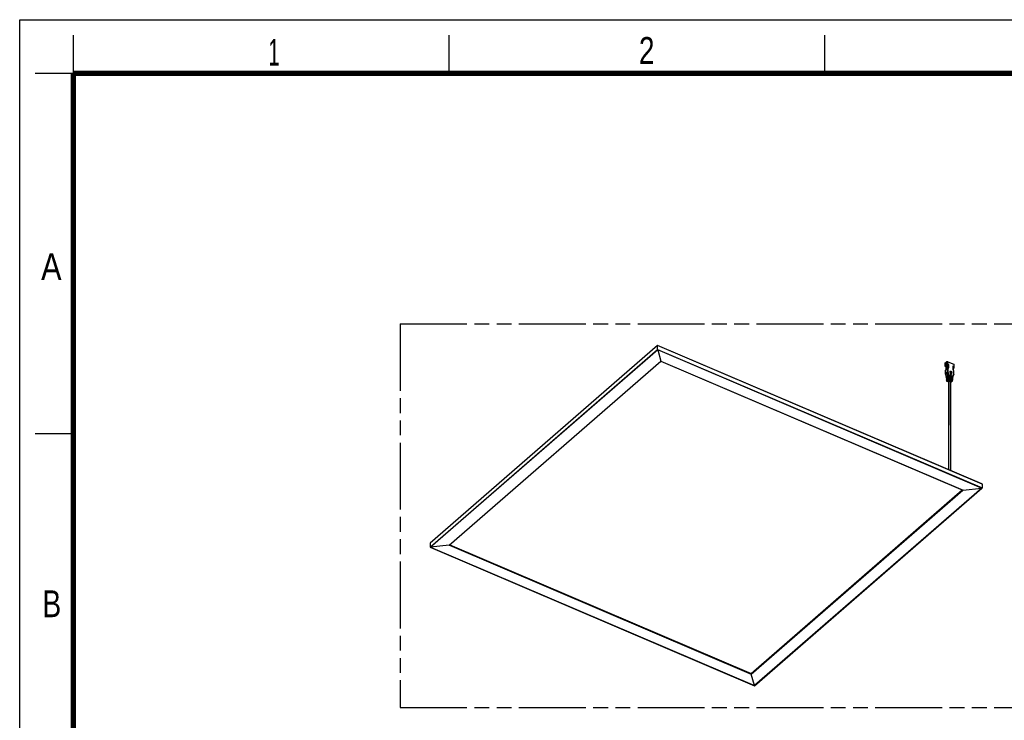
# Model space of a CAD drawing. Header units: millimetres. Extents: x 0 to 210, y 0 to 297.
# Tile 6 of 7: x 0 to 128, y 206 to 297. Entities that reach past the tile are written whole.
import ezdxf

# ---------------------------------------------------------------- set-up
doc = ezdxf.new("R2010")
doc.units = ezdxf.units.MM
doc.header["$LTSCALE"] = 19.36
doc.linetypes.add('PHANTOM', pattern=[0.8, 0.45, -0.05, 0.1, -0.05, 0.1, -0.05])
doc.layers.get('0').update_dxf_attribs({"linetype": 'CONTINUOUS'})
doc.layers.add('DEFAULT_3', color=7, linetype='PHANTOM')
doc.styles.add('TEXTSTYLE_2', font='txt', dxfattribs={"width": 0.75})

msp = doc.modelspace()

# ---------------------------------------------------------------- linework, layer by layer
at = {"color": 2, "linetype": 'Continuous'}
for p, q in [((0, 0), (0, 297)), ((0, 297), (210, 297)), ((7, 290), (7, 295)), ((56, 290), (56, 295)), ((105, 290), (105, 295)), ((7, 290), (2, 290)), ((7, 243), (2, 243))]:
    msp.add_line(p, q, dxfattribs=at)
at = {"color": 9, "linetype": 'Continuous'}
for p, q in [((83.1738173, 254.5198275), (53.5163109, 228.7480819)), ((125.4807522, 236.4573499), (83.1738173, 254.5198275)), ((53.5163587, 228.23881), (83.1738652, 254.0105556)), ((83.1840689, 253.9421602), (53.5743972, 228.211982)), ((83.1738652, 254.0105556), (125.4808, 235.948078)), ((83.1840687, 253.9421607), (83.6084373, 252.471593)), ((125.4227669, 235.908816), (83.1840687, 253.9421607)), ((55.9886885, 228.4706156), (83.6084373, 252.471593)), ((83.6084373, 252.471593), (123.0084763, 235.6501825)), ((120.6630522, 251.9382874), (120.6630236, 252.2423007)), ((120.7312548, 251.8781742), (120.7312514, 251.9135253)), ((120.7892528, 251.4919816), (121.0284263, 251.6998183)), ((120.8065277, 252.3670027), (120.8065562, 252.0629894)), ((121.0386996, 252.087858), (121.038671, 252.3918713)), ((121.6835392, 251.8125509), (121.6835702, 251.4821017)), ((121.7721083, 251.6653241), (121.7721097, 251.6507571)), ((121.7892779, 252.071408), (121.7893065, 251.7673947)), ((120.7081899, 250.8198365), (120.7176689, 250.8311355)), ((120.7176264, 251.2837317), (120.9567998, 251.4915684)), ((120.7176689, 250.8311355), (120.7176264, 251.2837317)), ((120.9568423, 251.0389722), (120.7176689, 250.8311355)), ((120.7262111, 250.7708428), (120.7299043, 250.7584131)), ((120.7299043, 250.7584131), (120.9690778, 250.9662497)), ((120.7462182, 251.3731503), (120.7494885, 251.3763689)), ((120.9886619, 251.5842056), (120.7494885, 251.3763689)), ((120.7590834, 250.6628688), (120.7724026, 250.6152454)), ((120.7724026, 250.6152454), (120.7848687, 250.5677439)), ((120.7881054, 251.4693299), (120.7892528, 251.4919816)), ((120.9567998, 251.4915684), (120.9568423, 251.0389722)), ((121.0621796, 250.6038085), (121.0584687, 250.6229881)), ((121.0657445, 250.5846629), (121.0621796, 250.6038085)), ((121.0691632, 250.5655525), (121.0657445, 250.5846629)), ((121.072914, 251.0514065), (121.0728715, 251.5040027)), ((121.0797458, 250.5004816), (121.0757189, 250.5264557)), ((121.081656, 250.4875229), (121.0797458, 250.5004816)), ((121.1001054, 250.3221832), (121.0983217, 250.3439024)), ((121.1660403, 250.5932296), (121.184115, 250.5903822)), ((121.1787647, 250.6199854), (121.1759624, 250.6348153)), ((121.1814823, 250.6051741), (121.1787647, 250.6199854)), ((121.1841149, 250.5903822), (121.1814823, 250.6051741)), ((121.1962983, 250.5147037), (121.1940426, 250.5297898)), ((121.1984634, 250.4996431), (121.1962983, 250.5147037)), ((121.2962715, 251.1326173), (121.299813, 251.1183089)), ((121.3207915, 251.1282147), (121.3199056, 251.1383458)), ((121.3688625, 251.1474345), (121.3348251, 251.1565496)), ((121.3352618, 250.9750893), (121.3388116, 250.9607472)), ((121.3660302, 251.0704932), (121.3360474, 251.0786555)), ((121.3426657, 251.1010549), (121.3743402, 251.0925389)), ((121.359786, 250.9706771), (121.3588979, 250.9808169)), ((121.3969887, 251.0600673), (121.3660302, 251.0704932)), ((121.3685792, 250.811767), (121.3744287, 250.8168476)), ((121.368956, 251.0064516), (121.3688755, 251.0064735)), ((121.3736067, 250.8261515), (121.3744287, 250.8168476)), ((121.3743402, 251.0925389), (121.4061045, 251.0819818)), ((121.3954198, 250.9927652), (121.3743702, 250.9988902)), ((121.3744287, 250.8168476), (121.3780123, 250.8023692)), ((121.3919161, 250.916056), (121.3745483, 250.9212191)), ((121.3812341, 250.841818), (121.3812004, 250.8417888)), ((121.387024, 250.8453928), (121.3812341, 250.841818)), ((121.4284354, 251.0475746), (121.3969887, 251.0600673)), ((121.3980733, 250.8225717), (121.398716, 250.8130174)), ((121.4061045, 251.0819818), (121.4380035, 251.0693643)), ((121.4064745, 250.7662041), (121.4139867, 250.7626488)), ((121.4104225, 250.8473817), (121.4100603, 250.8474941)), ((121.4192262, 250.9315227), (121.4380176, 250.9240056)), ((121.4598827, 251.0332154), (121.4284354, 251.0475746)), ((121.4468971, 250.8939365), (121.42845, 250.9022645)), ((121.4593778, 250.9671829), (121.4380116, 250.9768823)), ((121.4380176, 250.9240056), (121.4568084, 250.9154773)), ((121.4534552, 250.8244057), (121.4611414, 250.8205041)), ((121.4568084, 250.9154773), (121.4756216, 250.9059283)), ((121.4591222, 250.8265918), (121.4591914, 250.8265544)), ((121.4806038, 250.9563968), (121.4593778, 250.9671829)), ((121.490843, 251.0172057), (121.4598827, 251.0332154)), ((121.5071536, 251.0883932), (121.4727344, 251.1063648)), ((121.4756216, 250.9059283), (121.4944496, 250.8953615)), ((121.501654, 250.9445478), (121.4806038, 250.9563968)), ((121.4833152, 250.779314), (121.4824934, 250.770711)), ((121.5208287, 250.9997652), (121.490843, 251.0172057)), ((121.5016661, 251.0381786), (121.5333397, 251.019649)), ((121.5411883, 251.0684463), (121.5071536, 251.0883932)), ((121.5171309, 250.9132611), (121.5164822, 250.9041472)), ((121.5560968, 251.0375066), (121.5554494, 251.028411)), ((121.6365222, 250.3546039), (121.6330752, 250.3350983)), ((121.6753992, 250.5209051), (121.6640046, 250.4793208)), ((121.6835702, 251.4821017), (121.6849393, 251.4518095)), ((121.7155174, 250.6416323), (121.7011601, 250.6020737)), ((121.718703, 251.3248911), (121.7339868, 251.2925738)), ((121.7496089, 250.7247865), (121.7471363, 250.7185553)), ((121.7545837, 251.2254559), (121.7552414, 251.2126724)), ((121.7552414, 251.2126724), (121.7552839, 250.7600762)), ((120.8355762, 250.3246287), (120.8391326, 250.3021287)), ((120.8391326, 250.3021287), (120.8424826, 250.2796862)), ((120.8591485, 250.1360632), (120.8609321, 250.114345)), ((120.8609321, 250.114345), (120.8625121, 250.0926994)), ((120.8678035, 249.9549663), (120.8678681, 249.9384121)), ((121.1016855, 250.3005361), (121.1001054, 250.3221832)), ((121.1092556, 249.9888604), (121.1330874, 250.0058059)), ((121.2179124, 250.3129041), (121.2163787, 250.3345188)), ((121.3055249, 250.0262495), (121.3424248, 250.0147596)), ((121.3424248, 250.0147596), (121.3435311, 238.2322081)), ((121.6053, 250.0120442), (121.6052403, 249.9955382)), ((121.6054822, 250.0284947), (121.6053, 250.0120442)), ((121.6119387, 250.1656226), (121.6104101, 250.1453316)), ((121.6136658, 250.1858239), (121.6119387, 250.1656226)), ((121.6155915, 250.2059367), (121.6136658, 250.1858239)), ((121.6177154, 250.2259572), (121.6155915, 250.2059367)), ((121.6330752, 250.3350983), (121.6298281, 250.3154767)), ((95.382605, 211.6902421), (122.9670274, 235.6605216)), ((123.0084764, 235.6501825), (95.3887276, 211.6492051)), ((95.8130961, 210.1786379), (125.4227677, 235.908816)), ((125.4367388, 235.9097897), (95.8232936, 210.1763323)), ((123.0084763, 235.6501825), (125.4227668, 235.908816)), ((125.4808, 235.948078), (125.4638128, 235.9333164)), ((53.5398601, 228.2287763), (53.5163587, 228.23881)), ((55.9886886, 228.4706156), (53.5743981, 228.2119821)), ((53.5743981, 228.2119821), (95.8130962, 210.1786374)), ((95.3887276, 211.649205), (55.9886886, 228.4706156)), ((56.0235082, 228.4941729), (95.382605, 211.6902421)), ((95.8130962, 210.1786374), (95.3887276, 211.649205))]:
    msp.add_line(p, q, dxfattribs=at)
at = {"color": 6, "linetype": 'Continuous'}
for p, q in [((83.1750052, 254.527415), (53.523074, 228.760536)), ((83.1732857, 254.3543622), (83.1738173, 254.5198275)), ((83.1738652, 254.0105556), (83.1732857, 254.3543622)), ((83.1750052, 254.527415), (83.1756977, 254.5275214)), ((125.4700625, 236.4704318), (83.1756977, 254.5275214)), ((56.0165793, 228.4815605), (83.6133392, 252.4625609)), ((83.6133714, 252.4625436), (83.6126165, 252.4624518)), ((83.6126242, 252.4624485), (122.9846532, 235.6529964)), ((121.3812341, 250.841818), (121.3607184, 250.8240075)), ((121.4366109, 250.7770142), (121.4492576, 250.7590109)), ((121.453539, 250.7371629), (121.4649, 250.7470674)), ((121.470586, 250.7520279), (121.478912, 250.7592914)), ((121.478912, 250.7592914), (121.4824934, 250.770711)), ((95.3825973, 211.7728545), (122.9032741, 235.6877403)), ((95.8212652, 210.1635841), (125.4692519, 235.9270572)), ((125.4378747, 235.9113927), (125.4227669, 235.908816)), ((125.4824783, 236.0346169), (125.4808, 235.948078)), ((53.5163109, 228.7480819), (53.5142866, 228.6644819)), ((56.09234, 228.5473949), (95.3825973, 211.7728545)), ((53.5146591, 228.3249881), (53.5163587, 228.23881)), ((53.5346924, 228.2166723), (95.8200736, 210.1633967)), ((53.5592992, 228.2116032), (53.5743981, 228.2119821)), ((95.3825973, 211.7728545), (95.382605, 211.6902421)), ((95.8181396, 210.1654776), (95.8200505, 210.1634066)), ((95.8200505, 210.1634066), (95.8213116, 210.1635591))]:
    msp.add_line(p, q, dxfattribs=at)
at = {"color": 7, "linetype": 'Continuous'}
for p, q in [((120.6328309, 252.184019), (120.6328595, 251.8800057)), ((120.6330308, 251.8800053), (120.6352866, 251.8628576)), ((120.6352866, 251.8628576), (120.6442823, 251.8433854)), ((120.6471036, 251.9211491), (120.6371599, 251.9028647)), ((120.6442823, 251.8433854), (120.6591059, 251.8253555)), ((120.6630522, 251.9382874), (120.6471036, 251.9211491)), ((120.6591059, 251.8253555), (120.6788649, 251.8099919)), ((120.6630236, 252.2423007), (120.8065277, 252.3670027)), ((120.8065562, 252.0629894), (120.6630522, 251.9382874)), ((120.6788649, 251.8099919), (120.7038568, 251.7968867)), ((120.7038568, 251.7968867), (120.7744111, 251.7667643)), ((120.7160824, 251.907678), (120.7210536, 251.9135244)), ((120.8645577, 252.0382264), (120.7210536, 251.9135244)), ((120.8131391, 251.8432145), (120.7312548, 251.8781742)), ((120.7743182, 251.793008), (120.7751092, 251.4637901)), ((120.7791673, 251.8097162), (120.7892218, 251.8224309)), ((120.7892218, 251.8224309), (120.8131391, 251.8432145)), ((120.7892528, 251.4919816), (120.7892218, 251.8224309)), ((120.8280736, 252.0782138), (120.8065562, 252.0629894)), ((120.8131391, 251.8432145), (120.8131664, 251.5524192)), ((121.0045052, 251.7186885), (120.8131664, 251.5524192)), ((120.8532981, 252.0902508), (120.8280736, 252.0782138)), ((120.8472808, 251.5820639), (120.8472404, 252.012613)), ((120.9129903, 252.0474225), (120.9225935, 252.0444435)), ((121.0044779, 252.0094839), (120.9225935, 252.0444435)), ((121.0044779, 252.0094839), (121.0283952, 252.0302675)), ((121.0045052, 251.7186885), (121.0044779, 252.0094839)), ((121.0386996, 252.087858), (121.0105649, 252.0975709)), ((121.0283952, 252.0302675), (121.0284263, 251.6998183)), ((121.038671, 252.3918713), (121.7892779, 252.071408)), ((121.1444669, 252.0427018), (121.0386996, 252.087858)), ((121.1235941, 252.048825), (121.1444669, 252.0427018)), ((121.1444979, 251.7122526), (121.1444669, 252.0427018)), ((121.7893065, 251.7673947), (121.6835392, 251.8125509)), ((121.717021, 251.4381565), (121.7188446, 251.770894)), ((121.7721097, 251.6507571), (121.7179423, 251.6036868)), ((121.7619085, 251.6861073), (121.7184155, 251.7046761)), ((121.7770808, 251.6566034), (121.7721097, 251.6507571)), ((121.8142984, 251.7542895), (121.7893065, 251.7673947)), ((121.8301111, 251.625994), (121.8460596, 251.6431324)), ((121.8488525, 252.0249093), (121.8340288, 252.0429393)), ((121.8460596, 251.6431324), (121.8560034, 251.6614168)), ((121.8601324, 251.6842761), (121.8578766, 251.7014238)), ((121.8603038, 251.6842757), (121.8602752, 251.988289)), ((120.7046205, 251.2564992), (120.7035684, 250.8029321)), ((120.7035929, 250.8024286), (120.7035896, 250.8029534)), ((120.7035929, 250.8024286), (120.7059588, 250.7735513)), ((120.7049471, 251.2687782), (120.7046205, 251.256339)), ((120.7147514, 250.7279448), (120.7219301, 250.7054033)), ((120.7165072, 250.7385322), (120.7168744, 250.7286733)), ((120.7219301, 250.7054033), (120.7447397, 250.6296103)), ((120.7447397, 250.6296103), (120.7653996, 250.5541498)), ((120.7572829, 251.3878143), (120.7460668, 251.3729809)), ((120.7751523, 251.4636116), (120.7741275, 251.4414505)), ((120.9028939, 250.5563094), (120.8072245, 250.4731747)), ((120.8095337, 250.4036903), (120.8192952, 250.4151515)), ((120.9149646, 250.4982861), (120.8192952, 250.4151515)), ((120.938152, 250.3628209), (120.8424826, 250.2796862)), ((120.9070643, 250.5369373), (120.9028939, 250.5563094)), ((120.9090945, 250.5272626), (120.9070643, 250.5369373)), ((120.9149646, 250.4982861), (120.9090945, 250.5272626)), ((120.9407962, 250.3440882), (120.938152, 250.3628209)), ((120.9432958, 250.3253972), (120.9407962, 250.3440882)), ((121.0463979, 250.6810113), (120.9507286, 250.5978767)), ((120.9507286, 250.5978767), (121.0035965, 250.5753053)), ((120.9528321, 250.5881869), (120.9507286, 250.5978767)), ((120.9569292, 250.5688299), (120.9528321, 250.5881869)), ((120.9627993, 250.5398535), (120.9569292, 250.5688299)), ((121.0584687, 250.6229881), (120.9627993, 250.5398535)), ((121.081656, 250.4875229), (120.9859866, 250.4043882)), ((120.9859866, 250.4043882), (121.0342823, 250.3837689)), ((120.9873269, 250.3950167), (120.9859866, 250.4043882)), ((120.9898988, 250.3763047), (120.9873269, 250.3950167)), ((120.9934851, 250.348317), (120.9898988, 250.3763047)), ((121.0891545, 250.4314517), (120.9934851, 250.348317)), ((121.0606917, 250.6904112), (121.0463979, 250.6810113)), ((121.0736668, 250.6328566), (121.0584687, 250.6229881)), ((121.0913261, 250.6396732), (121.0736668, 250.6328566)), ((121.0958181, 250.496934), (121.081656, 250.4875229)), ((121.1043851, 250.4413645), (121.0891545, 250.4314517)), ((121.1121095, 250.6435384), (121.0913261, 250.6396732)), ((121.1220193, 250.4482262), (121.1043851, 250.4413645)), ((121.6640046, 250.4793208), (121.1642534, 250.6926841)), ((121.1759624, 250.6348153), (121.6523056, 250.4314459)), ((121.6298281, 250.3154767), (121.1984634, 250.4996431)), ((121.2057431, 250.4436653), (121.6225578, 250.2657109)), ((121.2811873, 251.1293372), (121.2828062, 251.1197692)), ((121.2874731, 251.1000399), (121.2845774, 251.107807)), ((121.3033582, 251.1588252), (121.2876928, 251.1460214)), ((121.2951083, 251.1417067), (121.2962715, 251.1326173)), ((121.3052886, 251.0770741), (121.2980789, 251.084303)), ((121.3030848, 251.1088965), (121.299813, 251.1183089)), ((121.3184208, 251.0672763), (121.3327712, 251.0797465)), ((121.3201863, 250.9719624), (121.3217985, 250.9622403)), ((121.321697, 251.0661851), (121.3360474, 251.0786555)), ((121.3516512, 251.058034), (121.321697, 251.0661851)), ((121.3393237, 251.0775641), (121.3249733, 251.0650939)), ((121.3427894, 251.0015691), (121.3267, 250.9885046)), ((121.3360474, 251.0786555), (121.3281565, 251.0815562)), ((121.3706297, 251.1528071), (121.3288856, 251.1642481)), ((121.3358677, 250.992408), (121.3342351, 250.9842604)), ((121.3342351, 250.9842604), (121.3352618, 250.9750893)), ((121.3519794, 250.9133496), (121.3441022, 250.9194957)), ((121.3825706, 251.0476403), (121.3516512, 251.058034)), ((121.3601979, 250.9087489), (121.3519794, 250.9133496)), ((121.3601979, 250.9087489), (121.3745483, 250.9212191)), ((121.3777191, 250.9035369), (121.3601979, 250.9087489)), ((121.3605544, 250.9806777), (121.3602583, 250.9811279)), ((121.3668026, 250.9241465), (121.3745483, 250.9212191)), ((121.4387661, 251.127382), (121.3706297, 251.1528071)), ((121.3958233, 250.8971602), (121.3777191, 250.9035369)), ((121.4842391, 250.9595611), (121.4294477, 250.9858989)), ((121.4505045, 250.8724597), (121.4324145, 250.8815361)), ((121.5066907, 251.093779), (121.4387661, 251.127382)), ((121.4765293, 251.0047179), (121.4456132, 251.0207244)), ((121.4680038, 250.8627224), (121.4505045, 250.8724597)), ((121.4823542, 250.8751926), (121.4680038, 250.8627224)), ((121.4762142, 250.860297), (121.4680038, 250.8627224)), ((121.5064782, 250.9872948), (121.4765293, 251.0047179)), ((121.4901231, 250.871615), (121.4823542, 250.8751926)), ((121.5004384, 250.9503474), (121.4842391, 250.9595611)), ((121.5100402, 250.9429539), (121.5004412, 250.9503458)), ((121.5028331, 250.8677299), (121.5078195, 250.8713568)), ((121.5032019, 250.9890012), (121.5175523, 251.0014714)), ((121.5208287, 250.9997652), (121.5064782, 250.9872948)), ((121.5148618, 250.9848203), (121.5064782, 250.9872948)), ((121.5402605, 251.0740732), (121.5066907, 251.093779)), ((121.5078195, 250.8713568), (121.5110186, 250.8737685)), ((121.5241049, 250.9980587), (121.5097545, 250.9855885)), ((121.5112293, 250.8739316), (121.5111983, 250.8739076)), ((121.5250566, 250.912924), (121.5225726, 250.9235132)), ((121.5226376, 250.8938627), (121.5230839, 250.8956654)), ((121.5492093, 251.0671043), (121.5402554, 251.0740764)), ((121.5417497, 250.9920037), (121.5466315, 250.9954492)), ((121.5425967, 250.9926006), (121.5441867, 250.9937169)), ((121.5466315, 250.9954492), (121.5497557, 250.9977384)), ((121.5616036, 251.0181138), (121.5620498, 251.019917)), ((121.6690638, 250.4219361), (121.6523056, 250.4314459)), ((121.6808227, 250.4698431), (121.6640046, 250.4793208)), ((121.6759616, 250.3258036), (121.6862147, 250.3735108)), ((121.6861907, 250.4078589), (121.6961953, 250.419889)), ((121.6862147, 250.3735108), (121.6881235, 250.3816954)), ((121.6961953, 250.419889), (121.6998025, 250.4283843)), ((121.6998813, 250.4283765), (121.7121796, 250.4717233)), ((121.7121796, 250.4717233), (121.7329044, 250.5356474)), ((121.7190899, 251.4072767), (121.7169748, 251.4387926)), ((121.7175946, 251.5282196), (121.8301111, 251.625994)), ((121.7275768, 251.3656195), (121.7190899, 251.4072767)), ((121.7426654, 251.3218563), (121.7275768, 251.3656195)), ((121.7329044, 250.5356474), (121.7562342, 250.5977555)), ((121.7683901, 251.2663042), (121.7426654, 251.3218563)), ((121.7617781, 250.7040738), (121.7471363, 250.7185553)), ((121.7562342, 250.5977555), (121.7754437, 250.6431257)), ((121.7886922, 250.7166753), (121.7886497, 251.1692895)), ((120.8261038, 250.2581874), (120.8278406, 250.2463126)), ((120.8398564, 250.2114743), (120.8353152, 250.1989782)), ((120.8353152, 250.1989782), (120.8353644, 250.1908704)), ((120.8499811, 250.2236151), (120.8398564, 250.2114743)), ((120.8465753, 250.0747778), (120.8475156, 250.061503)), ((120.8499811, 250.2236151), (120.9456504, 250.3067497)), ((120.8505349, 250.0080157), (120.850848, 250.014002)), ((120.850535, 250.0080122), (120.8521054, 249.9628383)), ((120.850848, 250.014002), (120.8557357, 250.0270784)), ((120.8557357, 250.0270784), (120.8655883, 250.0385163)), ((120.9581815, 250.1758341), (120.8625117, 250.092699)), ((120.9612577, 250.1216509), (120.8655881, 250.0385161)), ((121.1070415, 250.1462488), (120.8678681, 249.9384121)), ((120.8717923, 249.8771824), (120.8882707, 249.8677116)), ((120.8882707, 249.8677116), (121.0833302, 249.7844332)), ((120.9456504, 250.3067497), (120.9432958, 250.3253972)), ((120.9593505, 250.1577198), (120.9581815, 250.1758341)), ((120.960376, 250.1396582), (120.9593505, 250.1577198)), ((120.9612577, 250.1216509), (120.960376, 250.1396582)), ((121.1016867, 250.3005371), (121.0060162, 250.2174014)), ((121.0060162, 250.2174014), (121.0498895, 250.1986701)), ((121.0066186, 250.2083377), (121.0060162, 250.2174014)), ((121.0077159, 250.1902496), (121.0066186, 250.2083377)), ((121.0090924, 250.1632183), (121.0077159, 250.1902496)), ((121.1047619, 250.2463531), (121.0090924, 250.1632183)), ((121.0833256, 249.9341656), (121.0836817, 238.3431479)), ((121.1158158, 250.3099785), (121.1016855, 250.3005361)), ((121.1199654, 250.2562755), (121.1047619, 250.2463531)), ((121.1375716, 250.2631555), (121.1199654, 250.2562755)), ((121.1582757, 250.2670864), (121.1375716, 250.2631555)), ((121.6104101, 250.1453316), (121.2179124, 250.3129041)), ((121.2209002, 250.2587587), (121.6074357, 250.0937317)), ((121.6052403, 249.9955382), (121.2231133, 250.1586831)), ((121.3424248, 250.0147596), (121.3676841, 250.0009247)), ((121.4125241, 238.2027523), (121.4101852, 249.9290876)), ((121.4102022, 249.7376245), (121.6256427, 249.9248378)), ((121.6217186, 249.9860675), (121.6052403, 249.9955382)), ((121.6237515, 250.0844585), (121.6074357, 250.0937317)), ((121.6267756, 250.1360395), (121.6104101, 250.1453316)), ((121.6390482, 250.2563269), (121.6225578, 250.2657109)), ((121.6350668, 250.0737261), (121.6237515, 250.0844585)), ((121.6381079, 250.1252555), (121.6267756, 250.1360395)), ((121.6463394, 250.3061385), (121.6298281, 250.3154767)), ((121.6415328, 250.0611095), (121.6350668, 250.0737261)), ((121.650476, 250.2454848), (121.6390482, 250.2563269)), ((121.6413878, 250.006655), (121.6429548, 250.0506886)), ((121.6429403, 250.0506888), (121.6415328, 250.0611095)), ((121.6459578, 250.1014325), (121.6468507, 250.1133106)), ((121.6577933, 250.2952893), (121.6463394, 250.3061385)), ((121.6468507, 250.1133106), (121.6514295, 250.1633742)), ((121.6509661, 250.2444622), (121.6610347, 250.2565559)), ((121.6514295, 250.1633742), (121.6572773, 250.2127597)), ((121.6572773, 250.2127597), (121.6581942, 250.2195963)), ((121.6610347, 250.2565559), (121.6654252, 250.2683519)), ((121.6655131, 250.2683467), (121.6670111, 250.2773119)), ((121.6670111, 250.2773119), (121.6759616, 250.3258036))]:
    msp.add_line(p, q, dxfattribs=at)
at = {"color": 7, "linetype": 'Continuous', "const_width": 0.7}
for points in [[(7, 7), (7, 290)], [(7, 290), (203, 290)]]:
    msp.add_lwpolyline(points, dxfattribs=at)
at = {"color": 6, "linetype": 'Continuous'}
for points in [[(83.1738173, 254.5198275), (83.1740669, 254.5245223), (83.17472, 254.527048), (83.1750052, 254.527415)], [(83.1840687, 253.9421607), (83.1811976, 253.9524122), (83.1790237, 253.9639674), (83.1769427, 253.9763279), (83.1752963, 253.9887317), (83.1744288, 254.0003719), (83.1738652, 254.0105556)], [(83.6126165, 252.4624518), (83.6114228, 252.4637658), (83.610134, 252.4668357), (83.6084373, 252.471593)], [(121.384212, 250.8075511), (121.3808544, 250.8048606), (121.3780123, 250.8023692)], [(121.3910338, 250.8475112), (121.3854357, 250.8448793), (121.3812004, 250.8417888)], [(121.398716, 250.8130174), (121.3954646, 250.8129859), (121.3918021, 250.8119457), (121.3879504, 250.8100385), (121.3856197, 250.8084878)], [(121.4104225, 250.8473817), (121.4083626, 250.8479964), (121.4027304, 250.8489796), (121.3968793, 250.8488657), (121.3910338, 250.8475112)], [(121.398716, 250.8130174), (121.4006272, 250.8079932), (121.4036007, 250.80324)], [(121.4036007, 250.80324), (121.4074563, 250.7987204), (121.4118664, 250.7942735), (121.4165158, 250.7897913), (121.4210791, 250.7851155)], [(121.4339142, 250.8385059), (121.4136335, 250.8462911), (121.4100603, 250.8474941)], [(121.4139867, 250.7626488), (121.4163413, 250.7650278), (121.4185417, 250.7683454), (121.4204418, 250.7726497), (121.4215498, 250.7772933), (121.4217067, 250.7814757), (121.4210791, 250.7851155)], [(121.422498, 250.7595183), (121.4269691, 250.7609232), (121.4323542, 250.7614629)], [(121.4298003, 250.7836859), (121.433237, 250.7808075), (121.4366109, 250.7770142)], [(121.4591914, 250.8265544), (121.4531863, 250.8296204), (121.4339142, 250.8385059)], [(121.4506889, 250.7622838), (121.44529, 250.7674459), (121.4400743, 250.7730351), (121.4366381, 250.7769872)], [(121.4709822, 250.7515738), (121.4720206, 250.7520756), (121.4705912, 250.7518801), (121.467179, 250.7522746), (121.4620512, 250.7542047), (121.45619, 250.7578281), (121.4510018, 250.7620304)], [(121.4678541, 250.747026), (121.4619924, 250.7459003), (121.4570812, 250.7493297), (121.4527295, 250.7586332)], [(121.4847772, 250.7744045), (121.4853798, 250.776807), (121.4859952, 250.784207), (121.4850599, 250.7920556), (121.4827525, 250.7997634), (121.4790117, 250.8073983), (121.473817, 250.8146429), (121.4672804, 250.8211033), (121.4591222, 250.8265918)], [(121.4661883, 250.746026), (121.471342, 250.7489247), (121.4758738, 250.753045), (121.4795082, 250.7583226), (121.4816036, 250.7633316)], [(121.478912, 250.7592914), (121.47669, 250.7544426), (121.4731529, 250.7503491), (121.4678541, 250.747026)], [(121.4779821, 250.7884555), (121.4777495, 250.7866971), (121.477477, 250.7849414), (121.4771515, 250.783193), (121.4768117, 250.781438), (121.4764962, 250.7796625), (121.476192, 250.7778712)], [(121.4816331, 250.7633495), (121.4818979, 250.7644674), (121.4818832, 250.7676257), (121.4808526, 250.7710039), (121.4788979, 250.7744638), (121.476192, 250.7778712)], [(121.478912, 250.7592914), (121.4808876, 250.7616557), (121.4816331, 250.7633495)], [(125.4700625, 236.4704318), (125.4756203, 236.4671653), (125.4793325, 236.4627674), (125.4807522, 236.4573499)], [(125.4807522, 236.4573499), (125.4827915, 236.3741845), (125.4838851, 236.2903125)], [(125.4838851, 236.2903125), (125.4841292, 236.2057513), (125.483625, 236.1205147), (125.4824783, 236.0346169)], [(122.9846596, 235.6529937), (122.9786558, 235.6565767), (122.9750787, 235.660999), (122.973653, 235.666279)], [(123.0084763, 235.6501825), (122.99963, 235.6499475), (122.9915579, 235.6508666), (122.9846596, 235.6529937)], [(125.4692799, 235.9270156), (125.4633694, 235.922612), (125.4514739, 235.9162155), (125.4378747, 235.9113927)], [(125.4808, 235.948078), (125.4785059, 235.939119), (125.4726742, 235.9303416), (125.4692799, 235.9270156)], [(53.5142866, 228.6644819), (53.5132067, 228.5803775), (53.5129761, 228.4957658), (53.5134951, 228.4106388), (53.5146591, 228.3249881)], [(53.523074, 228.760536), (53.5214414, 228.7589962), (53.5177298, 228.7538032), (53.5163109, 228.7480819)], [(53.5163587, 228.23881), (53.5186575, 228.2301338), (53.5244945, 228.22281), (53.5347024, 228.216668)], [(53.5347024, 228.216668), (53.5457034, 228.2132299), (53.5592992, 228.2116032)], [(55.9886886, 228.4706156), (55.9975378, 228.4721028), (56.0056107, 228.4749273), (56.0128105, 228.4787371), (56.0165974, 228.4815337)], [(56.0165974, 228.4815337), (56.0185078, 228.4833984), (56.0220835, 228.4887214), (56.0235082, 228.4941729)], [(95.382605, 211.6902421), (95.3829662, 211.6840121), (95.3834869, 211.6769419), (95.3844866, 211.6694595), (95.3857437, 211.6620697), (95.3870324, 211.6552317), (95.3887276, 211.649205)], [(95.8130962, 210.1786374), (95.8159662, 210.1705817), (95.8181396, 210.1654776)], [(95.8213116, 210.1635591), (95.8218658, 210.1644163), (95.8227317, 210.1688777), (95.8232936, 210.1763323)]]:
    msp.add_lwpolyline(points, dxfattribs=at)
at = {"color": 7, "linetype": 'Continuous'}
for points in [[(120.6371313, 252.206878), (120.6330878, 252.1870044), (120.6330023, 252.1840186)], [(120.6371599, 251.9028647), (120.6331163, 251.8829911), (120.6330308, 251.8800053)], [(120.6630236, 252.2423007), (120.6470751, 252.2251624), (120.6371313, 252.206878)], [(120.7137126, 251.8989567), (120.7138366, 251.901516), (120.7160824, 251.907678)], [(120.7312548, 251.8781742), (120.7231318, 251.8828094), (120.7175211, 251.8882448), (120.7143694, 251.8947593), (120.7137126, 251.8989567)], [(120.7742713, 251.793008), (120.7745747, 251.7971122), (120.7791673, 251.8097162)], [(121.038671, 252.3918713), (121.0105363, 252.4015842), (120.9805195, 252.4076394), (120.9478932, 252.4101005), (120.9148396, 252.4087766), (120.882871, 252.4032953), (120.8532695, 252.3942641), (120.8280451, 252.3822271), (120.8065277, 252.3670027)], [(121.0105649, 252.0975709), (120.9805481, 252.1036261), (120.9479218, 252.1060872), (120.9148682, 252.1047632), (120.8828995, 252.099282), (120.8532981, 252.0902508)], [(120.8645577, 252.0382264), (120.8731761, 252.0434394), (120.882473, 252.0469448)], [(120.882473, 252.0469448), (120.8926893, 252.0487078), (120.9031024, 252.0488324), (120.9129903, 252.0474225)], [(121.0283952, 252.0302675), (121.044332, 252.0403226), (121.0620621, 252.0472332)], [(121.0620621, 252.0472332), (121.0819886, 252.0510451), (121.1029024, 252.0516213), (121.1235941, 252.048825)], [(121.6835392, 251.8125509), (121.7000451, 251.8028445), (121.7113887, 251.7920454), (121.7176447, 251.7799081), (121.7188889, 251.7708938)], [(121.7619085, 251.6861073), (121.7700315, 251.681472), (121.7756422, 251.6760366), (121.7787938, 251.6695221), (121.7794507, 251.6653248)], [(121.7794507, 251.6653248), (121.7793266, 251.6627654), (121.7770808, 251.6566034)], [(121.8340288, 252.0429393), (121.8142698, 252.0583028), (121.7892779, 252.071408)], [(121.8578766, 251.7014238), (121.848881, 251.720896), (121.8340574, 251.738926), (121.8142984, 251.7542895)], [(121.8601039, 251.9882894), (121.8578481, 252.0054371), (121.8488525, 252.0249093)], [(121.8560034, 251.6614168), (121.860047, 251.6812903), (121.8601324, 251.6842761)], [(120.7462182, 251.3731503), (120.7362219, 251.3608717), (120.7204649, 251.3339137), (120.7098292, 251.3028283), (120.7049471, 251.2687782)], [(120.7059588, 250.7735513), (120.715024, 250.7343254), (120.7170133, 250.7282496)], [(120.7299043, 250.7584131), (120.7209225, 250.7484851), (120.7165072, 250.7385322)], [(120.7741275, 251.4414505), (120.768284, 251.4122678), (120.7572829, 251.3878143)], [(120.7653996, 250.5541498), (120.783899, 250.4790764), (120.7931784, 250.4378336)], [(120.8072245, 250.4731747), (120.7972199, 250.4611446), (120.7928293, 250.4486337), (120.7934636, 250.4378573)], [(120.7934636, 250.4378573), (120.7941771, 250.4351466), (120.8008896, 250.4221699), (120.8125925, 250.4111905), (120.8159855, 250.4092784)], [(120.8050488, 250.3803681), (120.8047468, 250.3906056), (120.8095337, 250.4036903)], [(120.8050476, 250.3803739), (120.8065109, 250.3728436), (120.816974, 250.315328), (120.8261038, 250.2581874)], [(121.0810701, 251.0029249), (121.0626688, 251.0025507), (121.0418106, 250.9989336), (121.0201409, 250.9927037), (120.9999076, 250.9848013), (120.9825515, 250.9758352), (120.9690778, 250.9662497)], [(121.1003039, 250.7015711), (121.0793356, 250.69768), (121.0606917, 250.6904112)], [(121.135566, 250.508252), (121.1144022, 250.5042402), (121.0958181, 250.496934)], [(121.1642505, 250.6926853), (121.1446378, 250.6991757), (121.122468, 250.7020761), (121.1003039, 250.7015711)], [(121.1759624, 250.6348153), (121.1550909, 250.6412099), (121.1340277, 250.644151), (121.1121095, 250.6435384)], [(121.2057431, 250.4436653), (121.1852748, 250.4499433), (121.164498, 250.4527961), (121.1427349, 250.4521303), (121.1220193, 250.4482262)], [(121.1984633, 250.4996431), (121.1795568, 250.50585), (121.1578127, 250.50878), (121.135566, 250.508252)], [(121.2877373, 251.1459691), (121.2854294, 251.1436636), (121.2820263, 251.1372503), (121.2811873, 251.1293372)], [(121.2917271, 251.1283734), (121.2873458, 251.1240105), (121.2851201, 251.1218643), (121.2828062, 251.1197692)], [(121.2828062, 251.1197692), (121.2830446, 251.1177177), (121.2833575, 251.115708)], [(121.283692, 251.113787), (121.2840263, 251.1118662), (121.2843391, 251.1098572), (121.2845774, 251.107807)], [(121.2895579, 251.1114332), (121.2870105, 251.1097223), (121.2845774, 251.107807)], [(121.2980789, 251.084303), (121.2920401, 251.0920994), (121.2874731, 251.1000399)], [(121.299813, 251.1183089), (121.2973628, 251.1163821), (121.2948045, 251.114666), (121.2895579, 251.1114332)], [(121.2962715, 251.1326173), (121.2939545, 251.1305206), (121.2917271, 251.1283734)], [(121.3017664, 251.1584361), (121.3002634, 251.1569326), (121.2963688, 251.1500288), (121.2951083, 251.1417067)], [(121.3207915, 251.1282147), (121.3174551, 251.1282295), (121.3137997, 251.1272841), (121.3099374, 251.125513), (121.3061486, 251.1231948), (121.3027206, 251.1206976), (121.299813, 251.1183089)], [(121.3289007, 251.1642445), (121.3262873, 251.1647671), (121.3169745, 251.1650392), (121.3077484, 251.1624023), (121.3017664, 251.1584361)], [(121.3281565, 251.0815562), (121.3206674, 251.0862737), (121.3138226, 251.0925694), (121.3078668, 251.1002003), (121.3030848, 251.1088965)], [(121.321697, 251.0661851), (121.3132916, 251.070878), (121.3052886, 251.0770741)], [(121.3199056, 251.1383458), (121.3186991, 251.144566), (121.3190814, 251.1495913), (121.321157, 251.1534968)], [(121.3267523, 250.988443), (121.3246535, 250.9863924), (121.3210998, 250.9799593), (121.3201863, 250.9719624)], [(121.3426657, 251.1010549), (121.3370741, 251.1042816), (121.3323572, 251.108024), (121.3286052, 251.1122778), (121.3255473, 251.1170555), (121.3229126, 251.1223691), (121.3207915, 251.1282147)], [(121.321157, 251.1534968), (121.3246122, 251.156058), (121.3291334, 251.1570507), (121.3348251, 251.1565496)], [(121.3307179, 250.9708452), (121.3263376, 250.9664818), (121.3241123, 250.9643354), (121.3217985, 250.9622403)], [(121.3217985, 250.9622403), (121.322004, 250.9602238), (121.3223017, 250.9582474)], [(121.3226254, 250.9563727), (121.3229484, 250.9545009), (121.3232442, 250.9525328), (121.323448, 250.9505298)], [(121.3284603, 250.9540824), (121.3258899, 250.952424), (121.323448, 250.9505298)], [(121.3441022, 250.9194957), (121.3369153, 250.9267896), (121.3308756, 250.9347063), (121.3263343, 250.9427216), (121.323448, 250.9505298)], [(121.3388116, 250.9607472), (121.3363512, 250.9588406), (121.3337687, 250.9571771), (121.3284603, 250.9540824)], [(121.3352618, 250.9750893), (121.332945, 250.9729925), (121.3307179, 250.9708452)], [(121.3416211, 251.0006329), (121.3400553, 250.9991082), (121.3358677, 250.992408)], [(121.3360474, 251.0786555), (121.3383279, 251.0812699), (121.3402507, 251.0847219), (121.3417401, 251.0887951), (121.3426754, 251.0931115), (121.3429904, 251.0972734), (121.3426657, 251.1010549)], [(121.3388116, 250.9607472), (121.3416779, 250.9631728), (121.3450777, 250.9657295), (121.3488957, 250.9680744), (121.352804, 250.9698169), (121.3564694, 250.9707099), (121.359786, 250.9706771)], [(121.3388116, 250.9607472), (121.3419304, 250.9514558), (121.3465437, 250.9427513), (121.3524506, 250.9350641), (121.3593303, 250.9287826), (121.3668026, 250.9241465)], [(121.368956, 251.0064516), (121.3647531, 251.0073077), (121.3581692, 251.0075494), (121.3517232, 251.0063309), (121.3457519, 251.0036439), (121.3416211, 251.0006329)], [(121.3602583, 250.9811279), (121.3597141, 250.9821008), (121.3587841, 250.9850454), (121.358529, 250.9880738), (121.3587391, 250.9898771), (121.3588698, 250.9903953)], [(121.3815806, 250.9435493), (121.3758393, 250.9469591), (121.3712094, 250.9506568), (121.3675367, 250.9547721), (121.364593, 250.959404), (121.3621033, 250.9646859), (121.359786, 250.9706771)], [(121.4294477, 250.9858989), (121.3747544, 251.0048761), (121.3688755, 251.0064735)], [(121.3815806, 250.9435493), (121.381841, 250.9397915), (121.3814965, 250.935617), (121.3805012, 250.9312635), (121.3788901, 250.9271917), (121.3768588, 250.92379), (121.3745483, 250.9212191)], [(121.4456132, 251.0207244), (121.4140925, 251.0351273), (121.3825706, 251.0476403)], [(121.4324145, 250.8815361), (121.4141213, 250.8897945), (121.3958233, 250.8971602)], [(121.4323542, 250.7614629), (121.4256861, 250.7613456), (121.4195106, 250.7615594), (121.4139867, 250.7626488)], [(121.423633, 250.7590824), (121.4188056, 250.7609363), (121.4139867, 250.7626488)], [(121.4429425, 250.7502864), (121.4381235, 250.7526888), (121.4332961, 250.7549568), (121.4284645, 250.7570887), (121.423633, 250.7590824)], [(121.4492576, 250.7590109), (121.4442113, 250.7607183), (121.4383939, 250.7613999), (121.4323542, 250.7614629)], [(121.4503896, 250.7606533), (121.4480247, 250.7563597), (121.4455377, 250.7529741), (121.4429425, 250.7502864)], [(121.4530884, 250.7647079), (121.4527384, 250.7653995), (121.4519704, 250.7642093), (121.4510018, 250.7620304)], [(121.5046229, 250.8730222), (121.5017474, 250.8676864), (121.4972304, 250.8635663), (121.4912225, 250.8608302), (121.4840676, 250.8596974), (121.4762142, 250.860297)], [(121.4944496, 250.8953615), (121.4935319, 250.8920808), (121.4919644, 250.8884246), (121.4898547, 250.8845844), (121.4874061, 250.8809032), (121.4848571, 250.877711), (121.4823542, 250.8751926)], [(121.5111983, 250.8739076), (121.5101422, 250.8731524), (121.5042611, 250.8706146), (121.4975084, 250.8700947), (121.4901231, 250.871615)], [(121.5164822, 250.9041472), (121.514325, 250.9000654), (121.51168, 250.8969331), (121.5086578, 250.8946587), (121.5049263, 250.8935167), (121.5001533, 250.8937815), (121.4944496, 250.8953615)], [(121.5225726, 250.9235132), (121.5175373, 250.9337263), (121.5100402, 250.9429539)], [(121.5114091, 250.8736298), (121.5127443, 250.8748183), (121.5166723, 250.87955), (121.5197275, 250.885322), (121.521067, 250.8889359)], [(121.543593, 250.9972922), (121.5406882, 250.9919799), (121.5361097, 250.9879252), (121.5300628, 250.9852739), (121.5228533, 250.9841918), (121.5148618, 250.9848203)], [(121.5214692, 250.8904785), (121.5217246, 250.8943917), (121.5209473, 250.8982275), (121.5191828, 250.9015558), (121.5164822, 250.9041472)], [(121.5208287, 250.9997652), (121.5233541, 251.0022457), (121.5259859, 251.0053842), (121.5285435, 251.0090346), (121.5307315, 251.0128533), (121.5323512, 251.0164541), (121.5333397, 251.019649)], [(121.5208287, 250.9997652), (121.5287046, 250.9958025), (121.5362892, 250.9938749), (121.5432633, 250.9942012), (121.5492386, 250.9968641), (121.5501238, 250.9975358)], [(121.5210014, 250.8883543), (121.521289, 250.8891623), (121.5220856, 250.8917533)], [(121.521067, 250.8889359), (121.5235511, 250.897433), (121.5238993, 250.8987004)], [(121.5239584, 250.8992585), (121.5248709, 250.9032833), (121.5250566, 250.912924)], [(121.5554494, 251.028411), (121.5530321, 251.0243703), (121.5505299, 251.0210996), (121.5476282, 251.0188321), (121.5439829, 251.0177419), (121.5392952, 251.0179951), (121.5333397, 251.019649)], [(121.5629483, 251.0236068), (121.5637444, 251.0268947), (121.5642468, 251.0364358), (121.5620577, 251.0471305), (121.5570148, 251.0575979), (121.5492093, 251.0671043)], [(121.5501421, 250.9975506), (121.5517938, 250.9990234), (121.5556723, 251.003778), (121.5586827, 251.0095337), (121.5600473, 251.0132332)], [(121.5554494, 251.028411), (121.5581915, 251.0258344), (121.5600768, 251.0225147), (121.560937, 251.0186624), (121.560642, 251.0147323), (121.5601896, 251.0131846)], [(121.5599814, 251.012647), (121.5602512, 251.013405), (121.5610505, 251.0160009)], [(121.5610505, 251.0160009), (121.562516, 251.0216823), (121.5628634, 251.0229476)], [(121.6873659, 250.3981168), (121.6807085, 250.4109812), (121.6690638, 250.4219361)], [(121.6992381, 250.445887), (121.6925256, 250.4588637), (121.6808227, 250.4698431)], [(121.6881006, 250.3816974), (121.6886571, 250.3847358), (121.6873659, 250.3981168)], [(121.6998025, 250.4283843), (121.7005859, 250.4323999), (121.6992381, 250.445887)], [(121.7746096, 250.6436357), (121.7768601, 250.65309), (121.7766113, 250.669737), (121.7716186, 250.6873501), (121.7617781, 250.7040738)], [(121.7886491, 251.1690586), (121.7834312, 251.2185073), (121.7683901, 251.2663042)], [(121.7734013, 250.6406018), (121.7837768, 250.6719109), (121.7884347, 250.706186), (121.7886704, 250.7167044)], [(120.8424826, 250.2796862), (120.832414, 250.2675925), (120.8279199, 250.2550901), (120.8280842, 250.2463268)], [(120.8280842, 250.2463268), (120.8291297, 250.241699), (120.8356554, 250.2288591), (120.8471093, 250.21801)], [(120.8352085, 250.1908625), (120.8360075, 250.1842275), (120.8419347, 250.129272), (120.8465753, 250.0747778)], [(120.8625117, 250.092699), (120.8523771, 250.0805499), (120.8478094, 250.0680517), (120.8476623, 250.0615078)], [(120.8476623, 250.0615078), (120.8489419, 250.054744), (120.8553743, 250.0420078), (120.8667066, 250.0312238)], [(120.8521054, 249.9628383), (120.852763, 249.9152138), (120.8527717, 249.9092713)], [(120.8678681, 249.9384121), (120.8577506, 249.9263183), (120.8531408, 249.913891), (120.8528492, 249.9092718)], [(120.8528492, 249.9092718), (120.8541331, 249.9007011), (120.8604445, 249.8880358), (120.8717923, 249.8771824)], [(121.0833256, 249.9341656), (121.0850513, 249.9494563), (121.0942952, 249.9714794), (121.1108051, 249.9903428), (121.1345051, 250.0059852)], [(121.151086, 249.8484903), (121.1258267, 249.8623252), (121.1053674, 249.8802902), (121.0907677, 249.9021151), (121.083816, 249.9259017), (121.0833256, 249.9341556)], [(121.2231133, 250.1586831), (121.2032596, 250.1648447), (121.1828579, 250.1676514), (121.1612038, 250.1670457), (121.1404105, 250.1632001), (121.1225912, 250.156287), (121.1070415, 250.1462488)], [(121.1554452, 250.3213552), (121.1343484, 250.3172871), (121.1158158, 250.3099785)], [(121.1345051, 250.0059852), (121.1649731, 250.0184157), (121.2002876, 250.0269191), (121.2391424, 250.0310066), (121.277748, 250.0300902), (121.3124204, 250.024512), (121.3424248, 250.0147596)], [(121.2179117, 250.3129044), (121.1991977, 250.318967), (121.1775958, 250.3219185), (121.1554452, 250.3213552)], [(121.2209002, 250.2587587), (121.2006352, 250.2649813), (121.1799921, 250.2677883), (121.1582757, 250.2670864)], [(121.4101852, 249.9290876), (121.4084594, 249.9137936), (121.3992156, 249.8917706), (121.3827057, 249.8729072), (121.3590056, 249.8572647), (121.3285377, 249.8448342), (121.2932232, 249.8363309), (121.2543684, 249.8322434), (121.2157628, 249.8331598), (121.1810904, 249.8387379)], [(121.3676841, 250.0009247), (121.3881434, 249.9829598), (121.402743, 249.9611348)], [(121.402743, 249.9611348), (121.4096948, 249.9373482), (121.4101852, 249.9290992)], [(121.6406616, 249.9539782), (121.6393777, 249.9625489), (121.6330663, 249.9752141), (121.6217186, 249.9860675)], [(121.6256427, 249.9248378), (121.6357602, 249.9369318), (121.64037, 249.9493592), (121.6406616, 249.9539782)], [(121.6309705, 250.0745642), (121.6411051, 250.0867133), (121.6456728, 250.0992116), (121.6458909, 250.1014339)], [(121.6458909, 250.1014339), (121.6445404, 250.1125192), (121.6381079, 250.1252555)], [(121.640739, 249.9539787), (121.6407461, 249.9596791), (121.6413878, 250.006655)], [(121.6581665, 250.2195977), (121.6569712, 250.2327313), (121.6509852, 250.2444851)], [(121.6654252, 250.2683519), (121.664319, 250.2824494), (121.6577933, 250.2952893)]]:
    msp.add_lwpolyline(points, dxfattribs=at)
at = {"color": 9, "linetype": 'Continuous'}
for points in [[(120.9791396, 251.5721504), (121.000567, 251.5992609), (121.0105311, 251.6162259), (121.0183979, 251.6350322), (121.0240157, 251.6554316), (121.0273394, 251.6771001), (121.0284263, 251.6998183)], [(121.0284263, 251.6998183), (121.0385629, 251.7067708), (121.0513442, 251.7124376), (121.0663297, 251.71665)], [(121.0663297, 251.71665), (121.0826786, 251.7192608), (121.0995056, 251.7201977), (121.1159374, 251.7193468), (121.1311027, 251.716675), (121.1444979, 251.7122526)], [(121.0941129, 251.5657608), (121.1093918, 251.5850298), (121.121953, 251.6064569), (121.1318292, 251.6301358), (121.1389223, 251.655786), (121.1431344, 251.6831271), (121.1444979, 251.7122526)], [(120.7035896, 250.8029534), (120.7038596, 250.8071378), (120.7081899, 250.8198365)], [(120.7176264, 251.2837317), (120.7103998, 251.2755555), (120.7060537, 251.2662934), (120.7046205, 251.2564992)], [(120.7321089, 251.35065), (120.7258258, 251.3355268), (120.7212821, 251.3191717), (120.7185439, 251.3018633), (120.7176264, 251.2837317)], [(120.7176689, 250.8311355), (120.7180134, 250.8195664), (120.7190442, 250.8076972), (120.7207636, 250.7955512), (120.7231606, 250.783231), (120.7262111, 250.7708428)], [(120.7299043, 250.7584131), (120.7449141, 250.7106023), (120.7590834, 250.6628688)], [(120.76132, 251.3914529), (120.7400173, 251.3642961), (120.7362219, 251.3608717)], [(120.76132, 251.3914529), (120.7711891, 251.408488), (120.7790199, 251.4273405), (120.7846851, 251.4477269), (120.7881054, 251.4693299)], [(120.7751523, 251.4637876), (120.7754198, 251.4678938), (120.7797803, 251.4806738), (120.7892528, 251.4919816)], [(120.7848687, 250.5677439), (120.7964786, 250.5203762), (120.8072245, 250.4731747)], [(120.8192952, 250.4151515), (120.8236731, 250.3924464), (120.8278463, 250.3697889)], [(120.8278463, 250.3697889), (120.831814, 250.3471826), (120.8355762, 250.3246287)], [(120.9567998, 251.4915684), (120.9576765, 251.5097475), (120.9603372, 251.5271094), (120.9648352, 251.5434796), (120.9711544, 251.5585599), (120.9791396, 251.5721504)], [(121.0728715, 251.5040027), (121.0543035, 251.5097724), (121.0333221, 251.5124266), (121.0108047, 251.5117539), (120.9892613, 251.5077065), (120.9710241, 251.500851), (120.9567998, 251.4915684)], [(120.9568423, 251.0389722), (120.9669892, 251.0458953), (120.9797601, 251.0515297), (120.9946218, 251.0557495), (121.0108399, 251.0583898), (121.0277004, 251.0593257), (121.0442338, 251.0584601), (121.0594759, 251.0558117), (121.072914, 251.0514065)], [(120.9690778, 250.9662497), (120.9653821, 250.9786868), (120.9623314, 250.9910751), (120.9599357, 251.0033882), (120.9582174, 251.0155272), (120.9571868, 251.0273963), (120.9568423, 251.0389722)], [(121.0463979, 250.6810113), (121.0356485, 250.7282278), (121.0240361, 250.7756044), (121.0115689, 250.8231085), (120.9982502, 250.8707285), (120.9840832, 250.9184533), (120.9690778, 250.9662497)], [(120.9886619, 251.5842056), (120.9985858, 251.5904936), (121.0107226, 251.5942621), (121.0246403, 251.5954687), (121.0395738, 251.5940821), (121.0547443, 251.5901952), (121.0693641, 251.583992), (121.0826373, 251.5757806), (121.0941129, 251.5657608)], [(121.0691632, 250.5655525), (121.0841221, 250.5759042), (121.1032246, 250.5845126), (121.1239502, 250.5903188)], [(121.0757189, 250.5264557), (121.0736023, 250.5394702), (121.071417, 250.5525027), (121.0691632, 250.5655525)], [(121.0728715, 251.5040027), (121.0735269, 251.5162256), (121.0753506, 251.5277182), (121.078356, 251.5385199), (121.0825028, 251.548513), (121.0877506, 251.5575803), (121.0941129, 251.5657608)], [(121.0810701, 251.0029249), (121.0785962, 251.0112679), (121.0765661, 251.019518), (121.0749779, 251.0276868), (121.0738373, 251.0357398), (121.07315, 251.0436425), (121.072914, 251.0514065)], [(121.1642534, 250.6926841), (121.1528501, 250.7440016), (121.1404578, 250.7954927), (121.1270719, 250.8471743), (121.112706, 250.8989959), (121.0973736, 250.9509072), (121.0810701, 251.0029249)], [(121.0983217, 250.3439024), (121.0963346, 250.3656903), (121.0941442, 250.3875457), (121.0917507, 250.4094673), (121.0891545, 250.4314517)], [(121.1239502, 250.5903188), (121.1451895, 250.5932583), (121.1660403, 250.5932296)], [(121.1940426, 250.5297898), (121.1916963, 250.5449019), (121.1892595, 250.5600386), (121.1867324, 250.5751985), (121.1841149, 250.5903822)], [(121.2163787, 250.3345188), (121.214647, 250.3562065), (121.2127174, 250.3779686), (121.21059, 250.3998009), (121.2082653, 250.4216994), (121.2057431, 250.4436653)], [(121.3199056, 251.1383458), (121.3159322, 251.1386624), (121.311486, 251.1383937), (121.3069226, 251.1375567), (121.302659, 251.1362291), (121.2990469, 251.1345421), (121.2962715, 251.1326173)], [(121.3348251, 251.1565496), (121.333816, 251.159774), (121.3321997, 251.1622364), (121.3300735, 251.1638304), (121.3289007, 251.1642445)], [(121.3588979, 250.9808169), (121.3549239, 250.9811336), (121.3504771, 250.9808649), (121.3459134, 250.9800282), (121.3416498, 250.9787008), (121.3380374, 250.977014), (121.3352618, 250.9750893)], [(121.3588979, 250.9808169), (121.3576921, 250.98717), (121.3581209, 250.9922653), (121.3587267, 250.993864)], [(121.3587267, 250.993864), (121.3602976, 250.9961766), (121.3638824, 250.9986828), (121.3685355, 250.9995628), (121.3743702, 250.9988902)], [(121.4727344, 251.1063648), (121.4380092, 251.1222928), (121.4032834, 251.136016), (121.3688625, 251.1474345)], [(121.3743702, 250.9988902), (121.3734555, 251.0020889), (121.3719288, 251.0045278), (121.3698823, 251.0061013), (121.368956, 251.0064516)], [(121.3812004, 250.8417888), (121.3803417, 250.8409978), (121.3756943, 250.834364), (121.3736067, 250.8261515)], [(121.3851135, 250.82164), (121.3808751, 250.8203582), (121.3772286, 250.8187361), (121.3744287, 250.8168476)], [(121.3780123, 250.8023692), (121.3809308, 250.7944007), (121.3856359, 250.786247), (121.3917703, 250.7784534), (121.3988988, 250.7716088), (121.4064745, 250.7662041)], [(121.3815806, 250.9435493), (121.4004114, 250.9380383), (121.4192262, 250.9315227)], [(121.3980733, 250.8225717), (121.3940838, 250.8228388), (121.3896346, 250.8224967), (121.3851135, 250.82164)], [(121.4039814, 250.845662), (121.3950681, 250.8470545), (121.387024, 250.8453928)], [(121.42845, 250.9022645), (121.4100032, 250.909688), (121.3919161, 250.916056)], [(121.4380116, 250.9768823), (121.4166456, 250.9854269), (121.3954198, 250.9927652)], [(121.3980733, 250.8225717), (121.3970166, 250.8293267), (121.3975913, 250.8345962), (121.3998785, 250.8384162)], [(121.3998785, 250.8384162), (121.4036351, 250.8406786), (121.4086183, 250.8412754), (121.414909, 250.8402426)], [(121.4100603, 250.8474941), (121.4087961, 250.847671), (121.4064062, 250.8471953), (121.4039814, 250.845662)], [(121.414909, 250.8402426), (121.4142092, 250.8433181), (121.4128697, 250.8456448), (121.411011, 250.8471328), (121.4104225, 250.8473817)], [(121.414909, 250.8402426), (121.4225944, 250.8375814), (121.4303035, 250.8346621), (121.4380244, 250.8314897), (121.4457456, 250.8280693), (121.4534552, 250.8244057)], [(121.4336365, 250.7804847), (121.4274961, 250.7828716), (121.4210793, 250.7851157)], [(121.4540411, 250.7631677), (121.4498774, 250.7700895), (121.4450888, 250.7752829), (121.4395879, 250.7783516), (121.4336365, 250.7804847)], [(121.4380035, 251.0693643), (121.4699023, 251.054744), (121.5016661, 251.0381786)], [(121.4823542, 250.8751926), (121.464985, 250.88486), (121.4468971, 250.8939365)], [(121.4527295, 250.7586332), (121.4603696, 250.7645161), (121.4641406, 250.7685687), (121.4674094, 250.7698442), (121.4711559, 250.7707437), (121.4741329, 250.7735709), (121.4761835, 250.7778645)], [(121.4529332, 250.8247626), (121.4552481, 250.8263381), (121.457344, 250.8269404), (121.4591222, 250.8265918)], [(121.4591914, 250.8265544), (121.4604063, 250.8253542), (121.4611123, 250.8232987), (121.4611414, 250.8205041)], [(121.4611414, 250.8205041), (121.4674526, 250.816171), (121.4724369, 250.8113209)], [(121.4724369, 250.8113209), (121.4761647, 250.8058474), (121.4784252, 250.8000699)], [(121.4784252, 250.8000699), (121.4790075, 250.7943081), (121.4779821, 250.7884555)], [(121.4779821, 250.7884555), (121.4812314, 250.7856814), (121.4836216, 250.7824783), (121.4849775, 250.7791101), (121.4852051, 250.7758711), (121.4848997, 250.7743713)], [(121.4848997, 250.7743713), (121.4843395, 250.7730181), (121.4824934, 250.770711)], [(121.501654, 250.9445478), (121.501875, 250.9472616), (121.5014186, 250.9492435), (121.5004412, 250.9503458)], [(121.501654, 250.9445478), (121.5075055, 250.9402557), (121.5121539, 250.9354307), (121.5156983, 250.9299193), (121.5178413, 250.9241824)], [(121.5178413, 250.9241824), (121.5182858, 250.9186809), (121.5171309, 250.9132611)], [(121.5240809, 250.8992214), (121.5243846, 250.9006744), (121.5241682, 250.9039167), (121.5228041, 250.907288), (121.5203984, 250.9104847), (121.5171309, 250.9132611)], [(121.5411883, 251.0684463), (121.5415015, 251.0711051), (121.5411306, 251.0730357), (121.5402605, 251.0740732)], [(121.5411883, 251.0684463), (121.5468601, 251.0641246), (121.5513671, 251.0592947), (121.5548124, 251.0537932), (121.5568867, 251.0481102), (121.5572804, 251.0427358), (121.5560968, 251.0375066)], [(121.5630764, 251.0235724), (121.5633491, 251.0249234), (121.5631324, 251.0281652), (121.5617684, 251.0315353), (121.5593633, 251.0347309), (121.5560968, 251.0375066)], [(121.6523056, 250.4314459), (121.6480613, 250.4124169), (121.644016, 250.3932669), (121.6401694, 250.3739947), (121.6365222, 250.3546039)], [(121.7011601, 250.6020737), (121.6877828, 250.5618184), (121.6753992, 250.5209051)], [(121.6835702, 251.4821017), (121.6949835, 251.4759277), (121.7042857, 251.4681429), (121.7111996, 251.4590154), (121.715484, 251.4490574), (121.7170209, 251.4387804)], [(121.6849393, 251.4518095), (121.6891568, 251.4208695), (121.6962554, 251.3891603)], [(121.6962554, 251.3891603), (121.7061368, 251.3570461), (121.718703, 251.3248911)], [(121.7471363, 250.7185553), (121.7308413, 250.6804551), (121.7155174, 250.6416323)], [(121.7339868, 251.2925738), (121.7434513, 251.2936596), (121.7508502, 251.2930425), (121.7560177, 251.2907899), (121.7582485, 251.2881621)], [(121.7339868, 251.2925738), (121.7403511, 251.2789597), (121.745601, 251.2654106), (121.74975, 251.2518756), (121.7527578, 251.2385067), (121.7545837, 251.2254559)], [(121.7552839, 250.7600762), (121.7550495, 250.752513), (121.7543636, 250.7451965), (121.7532244, 250.7381169), (121.7516376, 250.7313038), (121.7496089, 250.7247865)], [(121.7886497, 251.1692895), (121.787147, 251.1796714), (121.7828149, 251.1896052), (121.7758533, 251.1987158), (121.7665897, 251.2065036), (121.7552414, 251.2126724)], [(121.7552839, 250.7600762), (121.7666817, 250.7538738), (121.775974, 250.746038), (121.7829479, 250.7368556), (121.7872466, 250.7268756), (121.7886922, 250.7167292)], [(120.8499811, 250.2236151), (120.8525774, 250.2016291), (120.854971, 250.1797065)], [(120.854971, 250.1797065), (120.8571614, 250.1578509), (120.8591485, 250.1360632)], [(120.8655883, 250.0385163), (120.8662835, 250.0217057), (120.8668527, 250.0049442), (120.8672958, 249.9882334)], [(120.8672958, 249.9882334), (120.8676127, 249.9715739), (120.8678035, 249.9549663)], [(121.0833261, 249.915694), (121.0805758, 249.9241625), (121.082319, 249.9470988)], [(121.082319, 249.9470988), (121.091983, 249.9691284), (121.0942952, 249.9714794)], [(121.1070415, 250.1462488), (121.1069769, 250.1628037), (121.1067861, 250.1794118), (121.1064692, 250.1960714), (121.1060261, 250.2127821), (121.1054569, 250.2295431), (121.1047617, 250.2463529)], [(121.1330874, 250.0058059), (121.1630961, 250.0191919), (121.1969684, 250.0284791), (121.2323777, 250.0329401)], [(121.2231133, 250.1586831), (121.2230505, 250.1752503), (121.2228652, 250.191863), (121.2225574, 250.2085219), (121.2221272, 250.2252251), (121.2215749, 250.2419704), (121.2209002, 250.2587587)], [(121.2323777, 250.0329401), (121.2689822, 250.032366), (121.3055249, 250.0262495)], [(121.3424248, 250.0147596), (121.3697974, 250.000413), (121.3906734, 249.9830188), (121.4055326, 249.9618797)], [(121.4055326, 249.9618797), (121.4129349, 249.9390875), (121.4111917, 249.9161512), (121.4101865, 249.9138597)], [(121.6062142, 250.0612292), (121.605787, 250.0448904), (121.6054822, 250.0284947)], [(121.6074357, 250.0937317), (121.6067637, 250.0775095), (121.6062142, 250.0612292)], [(121.6225578, 250.2657109), (121.6200375, 250.2458815), (121.6177154, 250.2259572)]]:
    msp.add_lwpolyline(points, dxfattribs=at)
at = {"layer": 'DEFAULT_3', "color": 7, "linetype": 'PHANTOM'}
for p, q in [((49.6092481, 257.3303356), (49.6092481, 207.3303356)), ((49.6092481, 257.3303356), (149.6092481, 257.3303356)), ((49.6092481, 207.3303356), (149.6092481, 207.3303356))]:
    msp.add_line(p, q, dxfattribs=at)

# ---------------------------------------------------------------- texts
at = {"color": 5, "linetype": 'Continuous', "style": 'TEXTSTYLE_2'}
for s, width, p in [('1', 0.571429, (32.4139692, 291.0004751)), ('2', 0.785714, (80.7313794, 291.2395832)), ('A', 0.857143, (2.7873174, 263.0480577)), ('B', 0.785714, (2.9586536, 219.0994646))]:
    msp.add_text(s, height=3.5, dxfattribs=dict(at, width=width)).set_placement(p)

doc.saveas('drawing.dxf')
